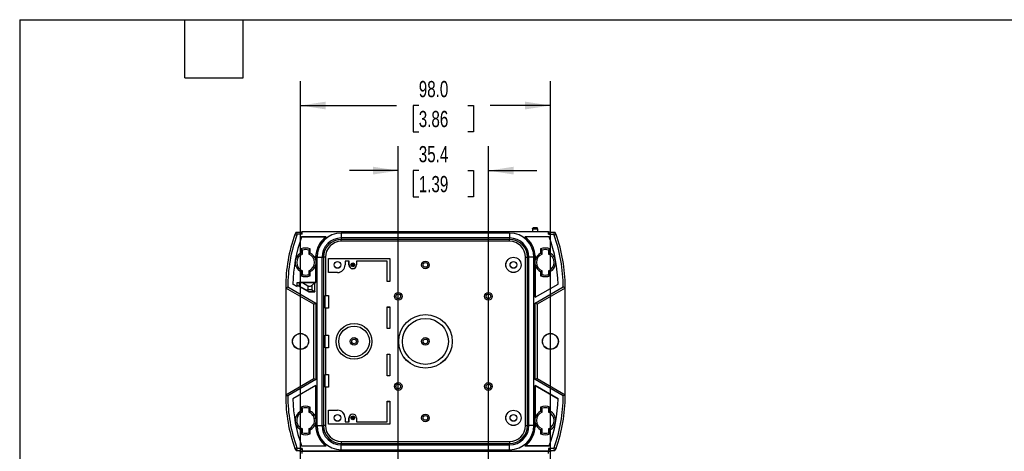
# Model space of a CAD drawing. Header units: millimetres. Extents: x 19 to 819, y 19 to 629.
# Tile 12 of 18: x 19 to 405, y 459 to 629. Entities that reach past the tile are written whole.
import ezdxf

# ---------------------------------------------------------------- set-up
doc = ezdxf.new("R2010")
doc.units = ezdxf.units.MM
doc.header["$LTSCALE"] = 3
doc.linetypes.add('SLD-Solid', pattern=[0])
doc.layers.add('DIMENSIONS', color=140, linetype='SLD-Solid', lineweight=25)
doc.layers.add('TEXT', color=140, linetype='SLD-Solid', lineweight=25)
doc.styles.add('SLDTEXTSTYLE0', font='TXT', dxfattribs={"width": 0.7})
doc.dimstyles.new('SLDDIMSTYLE2', dxfattribs={"dimtxt": 6.474023, "dimasz": 9.906, "dimexe": 0, "dimexo": 0.0625, "dimgap": 1.618506, "dimtad": 0, "dimtih": 1, "dimtoh": 1, "dimdec": 1, "dimrnd": 1e-09, "dimzin": 4, "dimdsep": 46, "dimtxsty": 'SLDTEXTSTYLE0', "dimsah": 1, "dimcen": 0.09, "dimadec": 0, "dimazin": 1, "dimtfac": 1, "dimtdec": 1, "dimtofl": 0, "dimtmove": 0, "dimatfit": 3, "dimfxl": 0, "dimfrac": 2, "dimtolj": 1, "dimtzin": 12, "dimarcsym": 0})
doc.dimstyles.new('SLDDIMSTYLE5', dxfattribs={"dimtxt": 6.474023, "dimasz": 9.906, "dimexe": 0, "dimexo": 0.0625, "dimgap": 1.618506, "dimtad": 0, "dimtih": 1, "dimtoh": 1, "dimdec": 1, "dimrnd": 1e-09, "dimzin": 12, "dimdsep": 46, "dimtxsty": 'SLDTEXTSTYLE0', "dimsah": 1, "dimcen": 0.09, "dimadec": 0, "dimazin": 3, "dimtfac": 1, "dimtdec": 1, "dimtmove": 0, "dimatfit": 0, "dimfxl": 0, "dimfrac": 2, "dimtolj": 1, "dimtzin": 12, "dimarcsym": 0})

# ---------------------------------------------------------------- blocks, each defined once
blk = doc.blocks.new('_D_4')
at = {"layer": 'DIMENSIONS'}
for p, q in [((129.18, 339.99), (129.18, 604.51)), ((227.18, 339.99), (227.18, 604.51)), ((129.18, 594.99), (166.79, 594.99)), ((175.56, 594.99), (173.39, 594.99)), ((173.39, 594.99), (173.39, 584.7)), ((194.8, 594.99), (196.98, 594.99)), ((196.98, 594.99), (196.98, 584.7)), ((227.18, 594.99), (203.57, 594.99)), ((173.39, 584.7), (175.56, 584.7)), ((196.98, 584.7), (194.8, 584.7))]:
    blk.add_line(p, q, dxfattribs=at)
for points in [[(129.18, 594.99), (139.09, 593.47), (139.09, 596.51)], [(227.18, 594.99), (217.27, 596.51), (217.27, 593.47)]]:
    blk.add_solid(points, dxfattribs=at)
at = {"layer": 'DIMENSIONS', "char_height": 6.35, "attachment_point": 1, "style": 'SLDTEXTSTYLE0'}
for s, insert in [('98.0', (175.56, 604.62)), ('3.86', (175.56, 592.89))]:
    blk.add_mtext(s, dxfattribs=dict(at, insert=insert))
blk = doc.blocks.new('_D_7')
at = {"layer": 'DIMENSIONS'}
for p, q in [((167.5, 320.66), (167.5, 578.99)), ((202.86, 320.66), (202.86, 578.99)), ((167.5, 569.46), (148.45, 569.46)), ((175.56, 569.46), (173.39, 569.46)), ((173.39, 569.46), (173.39, 559.17)), ((194.8, 569.46), (196.98, 569.46)), ((196.98, 569.46), (196.98, 559.17)), ((202.86, 569.46), (221.91, 569.46)), ((173.39, 559.17), (175.56, 559.17)), ((196.98, 559.17), (194.8, 559.17))]:
    blk.add_line(p, q, dxfattribs=at)
for points in [[(167.5, 569.46), (157.6, 570.99), (157.6, 567.94)], [(202.86, 569.46), (212.76, 567.94), (212.76, 570.99)]]:
    blk.add_solid(points, dxfattribs=at)
at = {"layer": 'DIMENSIONS', "char_height": 6.35, "attachment_point": 1, "style": 'SLDTEXTSTYLE0'}
for s, insert in [('35.4', (175.56, 579.1)), ('1.39', (175.56, 567.36))]:
    blk.add_mtext(s, dxfattribs=dict(at, insert=insert))

msp = doc.modelspace()

# ---------------------------------------------------------------- linework, layer by layer
for p, q in [((127.46, 545.29), (129.08, 545.29)), ((129.88, 544.49), (127.88, 544.49)), ((129.08, 545.29), (129.08, 545.49)), ((129.08, 545.49), (129.88, 545.49)), ((129.08, 545.29), (129.88, 544.49)), ((129.88, 544.49), (129.88, 545.49)), ((226.48, 545.49), (129.88, 545.49)), ((145.18, 544.99), (145.18, 543.06)), ((211.18, 544.99), (145.18, 544.99)), ((211.18, 544.99), (211.18, 543.06)), ((220.18, 546.69), (222.17, 546.69)), ((220.18, 546.69), (220.18, 545.49)), ((221.87, 546.99), (220.48, 546.99)), ((222.17, 546.69), (222.18, 545.49)), ((226.48, 544.49), (226.48, 545.49)), ((226.48, 545.49), (227.28, 545.49)), ((226.48, 544.49), (227.28, 545.29)), ((226.48, 544.49), (228.48, 544.49)), ((227.28, 545.29), (227.28, 545.49)), ((227.28, 545.29), (228.9, 545.29)), ((126.97, 544.44), (127.73, 544.17)), ((139.18, 543.49), (129.61, 543.49)), ((129.61, 543.47), (129.61, 543.49)), ((129.61, 543.47), (139.13, 543.47)), ((211.18, 543.06), (145.18, 543.06)), ((145.18, 543.06), (145.18, 542.49)), ((211.18, 542.49), (145.18, 542.49)), ((145.18, 541.74), (145.18, 542.49)), ((211.18, 541.74), (145.18, 541.74)), ((211.18, 543.06), (211.18, 542.49)), ((211.18, 541.74), (211.18, 542.49)), ((226.75, 543.49), (217.18, 543.49)), ((226.75, 543.47), (217.23, 543.47)), ((226.75, 543.47), (226.75, 543.49)), ((229.39, 544.44), (228.63, 544.17)), ((129.35, 538.76), (129.35, 537.14)), ((129.94, 536.75), (129.94, 538.32)), ((132.41, 538.32), (132.41, 536.75)), ((133.01, 537.14), (133.01, 538.76)), ((223.35, 538.76), (223.35, 537.14)), ((223.94, 536.75), (223.94, 538.32)), ((226.41, 538.32), (226.41, 536.75)), ((227.01, 537.14), (227.01, 538.76)), ((135.17, 534.33), (135.17, 536)), ((135.18, 535.49), (135.18, 525.59)), ((135.67, 535.49), (137.61, 535.49)), ((135.67, 469.49), (135.67, 535.49)), ((137.61, 535.49), (138.18, 535.49)), ((137.61, 469.49), (137.61, 535.49)), ((138.18, 535.49), (138.18, 469.49)), ((138.93, 535.49), (138.18, 535.49)), ((138.93, 535.49), (138.93, 520.49)), ((140.21, 534.96), (140.18, 534.99)), ((140.18, 529.49), (140.18, 534.99)), ((140.18, 534.99), (164.18, 534.99)), ((140.21, 529.52), (140.21, 534.96)), ((140.21, 534.96), (164.15, 534.96)), ((148.21, 534.02), (146.65, 534.02)), ((146.65, 534.02), (146.65, 532.49)), ((146.65, 534.02), (146.68, 533.99)), ((146.68, 533.99), (146.68, 532.49)), ((148.18, 533.99), (146.68, 533.99)), ((148.21, 534.02), (148.18, 533.99)), ((148.18, 532.49), (148.18, 533.99)), ((148.21, 532.49), (148.21, 534.02)), ((163.21, 534.02), (151.15, 534.02)), ((151.15, 534.02), (151.15, 532.49)), ((151.15, 534.02), (151.18, 533.99)), ((163.18, 533.99), (151.18, 533.99)), ((151.18, 533.99), (151.18, 532.49)), ((163.21, 534.02), (163.18, 533.99)), ((163.18, 525.99), (163.18, 533.99)), ((163.21, 526.02), (163.21, 534.02)), ((164.15, 534.96), (164.18, 534.99)), ((164.15, 534.96), (164.15, 526.02)), ((164.18, 534.99), (164.18, 525.99)), ((217.43, 535.49), (218.18, 535.49)), ((217.43, 469.49), (217.43, 535.49)), ((218.75, 535.49), (218.18, 535.49)), ((218.18, 469.49), (218.18, 535.49)), ((220.68, 535.49), (218.75, 535.49)), ((218.75, 469.49), (218.75, 535.49)), ((220.68, 469.49), (220.68, 535.49)), ((221.18, 536), (221.18, 534.31)), ((221.18, 519.8), (221.18, 535.49)), ((129.35, 529.84), (129.35, 528.22)), ((129.94, 528.66), (129.94, 530.23)), ((132.41, 530.23), (132.41, 528.66)), ((133.01, 528.22), (133.01, 529.84)), ((135.17, 525.6), (135.17, 532.65)), ((140.21, 529.52), (140.18, 529.49)), ((143.68, 529.49), (140.18, 529.49)), ((143.68, 529.52), (140.21, 529.52)), ((143.68, 529.52), (143.68, 529.49)), ((146.65, 532.49), (146.68, 532.49)), ((148.21, 532.49), (148.18, 532.49)), ((151.15, 532.49), (151.18, 532.49)), ((221.18, 532.66), (221.18, 519.81)), ((223.35, 529.84), (223.35, 528.22)), ((223.94, 528.66), (223.94, 530.23)), ((226.41, 530.23), (226.41, 528.66)), ((227.01, 528.22), (227.01, 529.84)), ((127.88, 525.59), (127.87, 525.6)), ((127.87, 525.6), (135.17, 525.6)), ((127.87, 524.02), (127.87, 525.6)), ((127.88, 525.59), (128.68, 525.56)), ((127.88, 524.59), (127.88, 525.59)), ((128.68, 525.56), (128.68, 524.16)), ((129.94, 525.55), (128.68, 525.56)), ((129.94, 525.55), (132.06, 524.33)), ((134.74, 525.55), (129.94, 525.55)), ((134.74, 525.55), (133.64, 524.45)), ((134.74, 525.55), (134.78, 525.59)), ((134.74, 522.02), (134.74, 525.55)), ((134.78, 521.99), (134.78, 525.59)), ((134.78, 525.59), (135.18, 525.59)), ((135.18, 525.59), (135.17, 525.6)), ((163.21, 526.02), (163.18, 525.99)), ((164.18, 525.99), (163.18, 525.99)), ((164.15, 526.02), (163.21, 526.02)), ((164.15, 526.02), (164.18, 525.99)), ((123.38, 523.84), (123.43, 523.84)), ((123.38, 523.84), (123.38, 481.14)), ((123.43, 523.84), (123.43, 481.14)), ((134.43, 517.06), (123.43, 523.41)), ((124.18, 523.84), (135.18, 517.49)), ((126.19, 524.99), (127.88, 524.01)), ((126.19, 524.99), (126.19, 524.99)), ((127.87, 524.02), (126.19, 524.99)), ((127.88, 524.01), (127.87, 524.02)), ((127.88, 524.59), (132.38, 521.99)), ((127.88, 524.59), (128.68, 524.16)), ((127.88, 524.01), (127.88, 524.59)), ((131.48, 522.57), (128.68, 524.16)), ((131.48, 522.57), (132.06, 522.78)), ((132.39, 522.03), (131.48, 522.57)), ((132.06, 524.33), (132.06, 522.78)), ((132.39, 522.03), (132.38, 521.99)), ((132.38, 521.99), (134.78, 521.99)), ((132.39, 522.03), (134.72, 522.03)), ((133.64, 524.45), (133.64, 522.71)), ((133.64, 522.71), (134.72, 522.03)), ((134.74, 522.02), (134.72, 522.03)), ((134.74, 522.02), (134.78, 521.99)), ((221.18, 519.8), (230.17, 524.99)), ((221.18, 519.81), (230.16, 524.99)), ((221.18, 517.49), (232.18, 523.84)), ((232.93, 523.41), (221.93, 517.06)), ((230.16, 524.99), (230.17, 524.99)), ((232.98, 523.84), (232.93, 523.84)), ((232.93, 481.14), (232.93, 523.84)), ((232.98, 481.14), (232.98, 523.84)), ((134.43, 517.06), (135.18, 517.49)), ((135.18, 517.49), (135.18, 487.49)), ((138.82, 520.46), (138.93, 520.49)), ((138.82, 515.52), (138.82, 520.46)), ((138.82, 520.46), (140.15, 520.46)), ((138.93, 520.49), (140.18, 520.49)), ((140.15, 520.46), (140.18, 520.49)), ((140.15, 520.46), (140.15, 515.52)), ((140.18, 520.49), (140.18, 515.49)), ((221.18, 519.8), (221.18, 519.81)), ((221.18, 487.49), (221.18, 517.49)), ((221.93, 517.06), (221.18, 517.49)), ((134.43, 487.92), (134.43, 517.06)), ((138.82, 515.52), (138.93, 515.49)), ((140.15, 515.52), (138.82, 515.52)), ((138.93, 515.49), (138.93, 504.99)), ((140.18, 515.49), (138.93, 515.49)), ((140.15, 515.52), (140.18, 515.49)), ((163.21, 515.96), (163.18, 515.99)), ((163.18, 507.49), (163.18, 515.99)), ((163.18, 515.99), (164.18, 515.99)), ((163.21, 515.96), (164.15, 515.96)), ((163.21, 507.52), (163.21, 515.96)), ((164.15, 515.96), (164.18, 515.99)), ((164.15, 515.96), (164.15, 507.52)), ((164.18, 515.99), (164.18, 507.49)), ((221.93, 517.06), (221.93, 487.92)), ((163.21, 507.52), (163.18, 507.49)), ((164.18, 507.49), (163.18, 507.49)), ((164.15, 507.52), (163.21, 507.52)), ((164.15, 507.52), (164.18, 507.49)), ((138.82, 504.96), (138.93, 504.99)), ((138.82, 500.02), (138.82, 504.96)), ((138.82, 504.96), (140.15, 504.96)), ((138.93, 504.99), (140.18, 504.99)), ((140.15, 504.96), (140.18, 504.99)), ((140.15, 504.96), (140.15, 500.02)), ((140.18, 504.99), (140.18, 499.99)), ((138.82, 500.02), (138.93, 499.99)), ((140.15, 500.02), (138.82, 500.02)), ((138.93, 499.99), (138.93, 489.49)), ((140.18, 499.99), (138.93, 499.99)), ((140.15, 500.02), (140.18, 499.99)), ((163.21, 497.46), (163.18, 497.49)), ((163.18, 488.99), (163.18, 497.49)), ((163.18, 497.49), (164.18, 497.49)), ((163.21, 489.02), (163.21, 497.46)), ((163.21, 497.46), (164.15, 497.46)), ((164.15, 497.46), (164.18, 497.49)), ((164.15, 497.46), (164.15, 489.02)), ((164.18, 497.49), (164.18, 488.99)), ((123.43, 481.57), (134.43, 487.92)), ((135.18, 487.49), (124.18, 481.14)), ((134.43, 487.92), (135.18, 487.49)), ((138.82, 489.46), (138.93, 489.49)), ((138.82, 484.52), (138.82, 489.46)), ((138.82, 489.46), (140.15, 489.46)), ((138.93, 489.49), (140.18, 489.49)), ((140.15, 489.46), (140.18, 489.49)), ((140.15, 489.46), (140.15, 484.52)), ((140.18, 489.49), (140.18, 484.49)), ((163.21, 489.02), (163.18, 488.99)), ((164.18, 488.99), (163.18, 488.99)), ((164.15, 489.02), (163.21, 489.02)), ((164.15, 489.02), (164.18, 488.99)), ((221.93, 487.92), (221.18, 487.49)), ((232.18, 481.14), (221.18, 487.49)), ((221.93, 487.92), (232.93, 481.57)), ((135.18, 485.18), (126.19, 479.99)), ((135.17, 485.17), (126.19, 479.99)), ((135.18, 485.18), (135.17, 485.17)), ((135.17, 472.4), (135.17, 485.17)), ((135.18, 485.18), (135.18, 469.49)), ((138.82, 484.52), (138.93, 484.49)), ((140.15, 484.52), (138.82, 484.52)), ((138.93, 484.49), (138.93, 469.49)), ((140.18, 484.49), (138.93, 484.49)), ((140.15, 484.52), (140.18, 484.49)), ((221.18, 469.49), (221.18, 485.18)), ((230.17, 479.99), (221.18, 485.18)), ((221.18, 485.17), (221.18, 485.18)), ((221.18, 485.17), (221.18, 472.33)), ((221.18, 485.17), (230.16, 479.99)), ((123.38, 481.14), (123.43, 481.14)), ((126.19, 479.99), (126.19, 479.99)), ((163.21, 478.96), (163.18, 478.99)), ((163.18, 478.99), (164.18, 478.99)), ((163.18, 470.99), (163.18, 478.99)), ((163.21, 470.96), (163.21, 478.96)), ((163.21, 478.96), (164.15, 478.96)), ((164.15, 478.96), (164.18, 478.99)), ((164.15, 478.96), (164.15, 470.02)), ((164.18, 478.99), (164.18, 469.99)), ((230.16, 479.99), (230.17, 479.99)), ((232.98, 481.14), (232.93, 481.14)), ((129.35, 476.76), (129.35, 475.14)), ((129.94, 474.75), (129.94, 476.32)), ((132.41, 476.32), (132.41, 474.75)), ((133.01, 475.14), (133.01, 476.76)), ((140.21, 475.46), (140.18, 475.49)), ((140.18, 475.49), (143.68, 475.49)), ((140.18, 469.99), (140.18, 475.49)), ((140.21, 470.02), (140.21, 475.46)), ((140.21, 475.46), (143.68, 475.46)), ((143.68, 475.46), (143.68, 475.49)), ((223.35, 476.76), (223.35, 475.14)), ((223.94, 474.75), (223.94, 476.32)), ((226.41, 476.32), (226.41, 474.75)), ((227.01, 475.14), (227.01, 476.76)), ((129.94, 474.75), (129.94, 474.75)), ((134.07, 473.44), (134.56, 473.78)), ((134.58, 472.26), (135.16, 472.4)), ((135.17, 472.31), (135.17, 472.4)), ((146.65, 472.49), (146.65, 470.96)), ((146.65, 472.49), (146.68, 472.49)), ((146.68, 472.49), (146.68, 470.99)), ((148.21, 472.49), (148.18, 472.49)), ((148.18, 470.99), (148.18, 472.49)), ((148.21, 470.96), (148.21, 472.49)), ((151.15, 472.49), (151.15, 470.96)), ((151.15, 472.49), (151.18, 472.49)), ((151.18, 472.49), (151.18, 470.99)), ((127.2, 470.58), (127.78, 470.71)), ((129.35, 467.84), (129.35, 466.22)), ((129.94, 466.66), (129.94, 468.23)), ((132.41, 468.23), (132.41, 468.23)), ((132.41, 468.23), (132.41, 466.66)), ((133.01, 466.22), (133.01, 467.84)), ((135.17, 468.98), (135.17, 470.66)), ((135.67, 469.49), (137.61, 469.49)), ((137.61, 469.49), (138.18, 469.49)), ((138.93, 469.49), (138.18, 469.49)), ((140.21, 470.02), (140.18, 469.99)), ((164.18, 469.99), (140.18, 469.99)), ((164.15, 470.02), (140.21, 470.02)), ((146.65, 470.96), (146.68, 470.99)), ((146.65, 470.96), (148.21, 470.96)), ((146.68, 470.99), (148.18, 470.99)), ((148.21, 470.96), (148.18, 470.99)), ((151.15, 470.96), (151.18, 470.99)), ((151.15, 470.96), (163.21, 470.96)), ((151.18, 470.99), (163.18, 470.99)), ((163.21, 470.96), (163.18, 470.99)), ((164.15, 470.02), (164.18, 469.99)), ((217.43, 469.49), (218.18, 469.49)), ((218.75, 469.49), (218.18, 469.49)), ((220.68, 469.49), (218.75, 469.49)), ((221.18, 470.65), (221.18, 468.98)), ((223.35, 467.84), (223.35, 466.22)), ((223.94, 466.66), (223.94, 468.23)), ((226.41, 468.23), (226.41, 466.66)), ((227.01, 466.22), (227.01, 467.84)), ((126.97, 460.54), (127.73, 460.81)), ((127.46, 459.69), (129.08, 459.69)), ((129.88, 460.49), (127.88, 460.49)), ((129.08, 459.69), (129.88, 460.49)), ((129.08, 459.69), (129.08, 459.49)), ((129.61, 461.51), (129.61, 461.49)), ((129.61, 461.51), (139.13, 461.51)), ((129.61, 461.49), (139.18, 461.49)), ((129.88, 460.49), (129.88, 459.49)), ((145.18, 463.24), (145.18, 462.49)), ((145.18, 463.24), (211.18, 463.24)), ((145.18, 461.92), (145.18, 462.49)), ((145.18, 462.49), (211.18, 462.49)), ((145.18, 459.98), (145.18, 461.92)), ((145.18, 461.92), (211.18, 461.92)), ((145.18, 459.98), (211.18, 459.98)), ((211.18, 463.24), (211.18, 462.49)), ((211.18, 461.92), (211.18, 462.49)), ((211.18, 459.98), (211.18, 461.92)), ((217.18, 461.49), (226.75, 461.49)), ((226.75, 461.51), (217.23, 461.51)), ((228.48, 460.49), (226.48, 460.49)), ((226.48, 460.49), (226.48, 459.49)), ((226.48, 460.49), (227.28, 459.69)), ((226.75, 461.51), (226.75, 461.49)), ((227.28, 459.69), (228.9, 459.69)), ((227.28, 459.69), (227.28, 459.49)), ((229.39, 460.54), (228.63, 460.81)), ((129.08, 459.49), (129.88, 459.49)), ((129.08, 459.29), (129.08, 459.49)), ((129.08, 459.49), (129.88, 459.49)), ((129.88, 459.49), (226.48, 459.49)), ((129.88, 458.49), (129.88, 459.49)), ((226.48, 459.49), (129.88, 459.49)), ((226.48, 459.49), (227.28, 459.49)), ((226.48, 458.49), (226.48, 459.49)), ((226.48, 459.49), (227.28, 459.49)), ((227.28, 459.29), (227.28, 459.49))]:
    msp.add_line(p, q)
at = {"flags": 128}
for points in [[(123.43, 523.41), (123.85, 523.65), (124.18, 523.84)], [(232.93, 523.41), (232.51, 523.65), (232.18, 523.84)], [(123.43, 481.57), (123.85, 481.33), (124.18, 481.14)], [(232.93, 481.57), (232.51, 481.33), (232.18, 481.14)]]:
    msp.add_lwpolyline(points, dxfattribs=at)
for centre, radius in [((143.68, 532.49), 1.33), ((143.68, 532.49), 1.29), ((149.68, 532.49), 0.75), ((149.68, 532.49), 0.529), ((178.18, 532.49), 1.5), ((178.18, 532.49), 0.923), ((212.68, 532.49), 3), ((212.68, 532.49), 2.97), ((212.68, 532.49), 1.33), ((212.68, 532.49), 1.29), ((149.68, 532.49), 0.234), ((167.5, 520.17), 1.5), ((202.86, 520.17), 1.5), ((167.5, 520.17), 0.923), ((202.86, 520.17), 0.923), ((178.18, 502.49), 10.5), ((178.18, 502.49), 10.49), ((178.18, 502.49), 9), ((178.18, 502.49), 9), ((150.18, 502.49), 7), ((150.18, 502.49), 7), ((150.18, 502.49), 6), ((150.18, 502.49), 6), ((129.18, 502.49), 3.15), ((129.18, 502.49), 3.08), ((150.18, 502.49), 1.5), ((150.18, 502.49), 0.923), ((178.18, 502.49), 1.5), ((178.18, 502.49), 0.923), ((227.18, 502.49), 3.15), ((227.18, 502.49), 3.08), ((167.5, 484.81), 1.5), ((167.5, 484.81), 0.923), ((202.86, 484.81), 1.5), ((202.86, 484.81), 0.923), ((212.68, 472.49), 3), ((212.68, 472.49), 2.97), ((143.68, 472.49), 1.33), ((143.68, 472.49), 1.29), ((149.68, 472.49), 0.75), ((149.68, 472.49), 0.529), ((149.68, 472.49), 0.234), ((178.18, 472.49), 1.5), ((178.18, 472.49), 0.923), ((212.68, 472.49), 1.33), ((212.68, 472.49), 1.29)]:
    msp.add_circle(centre, radius)
for centre, radius, start, end in [((129.61, 543.49), 2.8, 139.9668, 160.1975), ((129.61, 543.49), 2, 150, 160.1975), ((145.18, 535.49), 9.5, 90, 180), ((211.18, 535.49), 9.5, 0, 90), ((226.75, 543.49), 2, 19.8025, 30), ((226.75, 543.49), 2.8, 19.8025, 40.0332), ((184.18, 523.84), 60.8, 160.1975, 180), ((184.18, 523.84), 60, 160.1975, 180), ((184.18, 523.84), 58, 160.1975, 178.8657), ((184.18, 523.84), 58, 160.2143, 178.8632), ((145.18, 535.49), 10.02, 127.1684, 177.0704), ((145.18, 535.49), 10, 126.8699, 180), ((145.18, 535.49), 7.57, 90, 180), ((145.18, 535.49), 7, 90, 180), ((145.18, 535.49), 6.25, 90, 180), ((211.18, 535.49), 7.57, 0, 90), ((211.18, 535.49), 7, 0, 90), ((211.18, 535.49), 6.25, 0, 90), ((211.18, 535.49), 10, 0, 53.1301), ((211.18, 535.49), 10.02, 2.9296, 52.8316), ((172.18, 523.84), 58, 1.1343, 19.8025), ((172.18, 523.84), 58, 1.1368, 19.7857), ((172.18, 523.84), 60, 0, 19.8025), ((172.18, 523.84), 60.8, 0, 19.8025), ((131.18, 533.49), 4.08, 116.6714, 243.3286), ((131.18, 533.49), 3.49, 110.7569, 249.2431), ((131.18, 533.49), 5.58, 70.8366, 109.1634), ((131.18, 533.49), 4.99, 75.6546, 104.3454), ((131.18, 533.49), 3.49, 290.7569, 69.2431), ((131.18, 533.49), 4.08, 11.8435, 63.3286), ((225.18, 533.49), 4.08, 116.6489, 168.332), ((225.18, 533.49), 3.49, 110.7571, 249.2429), ((225.18, 533.49), 5.58, 70.8556, 109.1444), ((225.18, 533.49), 4.99, 75.6545, 104.3455), ((225.18, 533.49), 3.49, 290.7571, 69.2429), ((225.18, 533.49), 4.08, 296.6489, 63.3511), ((131.18, 533.49), 4.08, 296.6714, 348.1565), ((143.68, 532.49), 2.97, 270, 0), ((143.68, 532.49), 3, 270, 0), ((149.68, 532.49), 1.5, 180, 0), ((149.68, 532.49), 1.47, 180, 0), ((225.18, 533.49), 4.08, 191.668, 243.3511), ((131.18, 533.49), 5.58, 250.8366, 289.1634), ((131.18, 533.49), 4.99, 255.6546, 284.3454), ((225.18, 533.49), 5.58, 250.8556, 289.1444), ((225.18, 533.49), 4.99, 255.6545, 284.3455), ((184.18, 523.84), 60.75, 180, 180.4095), ((172.18, 523.84), 60.75, 359.5905, 0), ((184.18, 481.14), 60.8, 180, 199.8025), ((184.18, 481.14), 60.75, 179.5905, 180), ((184.18, 481.14), 60, 180, 199.8025), ((184.18, 481.14), 58, 181.1343, 199.8025), ((184.18, 481.14), 58, 181.1368, 199.7857), ((172.18, 481.14), 58, 340.1975, 358.8657), ((172.18, 481.14), 58, 340.2143, 358.8632), ((172.18, 481.14), 60, 340.1975, 0), ((172.18, 481.14), 60.8, 340.1975, 0), ((172.18, 481.14), 60.75, 0, 0.4095), ((131.18, 471.49), 4.08, 116.6306, 192.8571), ((131.18, 471.49), 5.58, 70.8556, 109.1444), ((131.18, 471.49), 4.99, 75.6545, 104.3455), ((131.18, 471.49), 4.08, 34.0784, 63.3511), ((143.68, 472.49), 3, 0, 90), ((143.68, 472.49), 2.97, 0, 90), ((225.18, 471.49), 4.08, 116.6714, 168.1565), ((225.18, 471.49), 5.58, 70.8366, 109.1634), ((225.18, 471.49), 4.99, 75.6546, 104.3454), ((225.18, 471.49), 4.08, 296.6714, 63.3286), ((131.18, 471.49), 3.49, 110.8025, 192.8571), ((131.18, 471.49), 3.49, 34.0782, 69.2429), ((131.18, 471.49), 3.49, 290.7571, 12.8571), ((131.18, 471.49), 4.08, 11.668, 12.8291), ((149.68, 472.49), 1.5, 0, 180), ((149.68, 472.49), 1.47, 0, 180), ((225.18, 471.49), 3.49, 110.7569, 249.2431), ((225.18, 471.49), 3.49, 290.7569, 69.2431), ((131.18, 471.49), 4.08, 214.7665, 243.3286), ((131.18, 471.49), 3.49, 214.7664, 249.2431), ((131.18, 471.49), 4.08, 296.6898, 348.332), ((145.18, 469.49), 10.02, 182.9296, 232.8316), ((145.18, 469.49), 10, 180, 233.1301), ((145.18, 469.49), 9.5, 180, 270), ((145.18, 469.49), 7.57, 180, 270), ((145.18, 469.49), 7, 180, 270), ((145.18, 469.49), 6.25, 180, 270), ((211.18, 469.49), 7.57, 270, 0), ((211.18, 469.49), 9.5, 270, 0), ((211.18, 469.49), 7, 270, 0), ((211.18, 469.49), 6.25, 270, 0), ((211.18, 469.49), 10, 306.8699, 0), ((211.18, 469.49), 10.02, 307.1684, 357.0704), ((225.18, 471.49), 4.08, 191.8435, 243.3286), ((131.18, 471.49), 5.58, 250.8366, 289.1634), ((131.18, 471.49), 4.99, 255.6546, 284.3454), ((225.18, 471.49), 5.58, 250.8366, 289.1634), ((225.18, 471.49), 4.99, 255.6546, 284.3454), ((129.61, 461.49), 2.8, 199.8025, 220.0332), ((129.61, 461.49), 2, 199.8025, 210), ((226.75, 461.49), 2, 330, 340.1975), ((226.75, 461.49), 2.8, 319.9668, 340.1975)]:
    msp.add_arc(centre, radius, start, end)
for points, knots in [([(127.46, 545.29), (127.53, 545.15), (127.66, 544.88), (127.81, 544.61), (127.88, 544.49)], [0, 0, 0, 0, 0.538249, 1, 1, 1, 1]), ([(220.18, 546.69), (220.18, 546.73), (220.19, 546.76), (220.22, 546.84), (220.24, 546.87), (220.33, 546.96), (220.41, 546.99), (220.48, 546.99)], [0, 0, 0, 0, 0.25, 0.25, 0.5, 0.5, 1, 1, 1, 1]), ([(222.17, 546.69), (222.17, 546.73), (222.17, 546.76), (222.14, 546.84), (222.11, 546.87), (222.03, 546.96), (221.94, 546.99), (221.87, 546.99)], [0, 0, 0, 0, 0.25, 0.25, 0.5, 0.5, 1, 1, 1, 1]), ([(228.9, 545.29), (228.83, 545.15), (228.7, 544.88), (228.55, 544.62), (228.48, 544.49)], [0, 0, 0, 0, 0.526691, 1, 1, 1, 1]), ([(135.18, 535.49), (135.18, 535.5), (135.18, 535.52), (135.18, 535.56), (135.18, 535.59), (135.18, 535.63), (135.18, 535.66), (135.18, 535.7), (135.18, 535.73), (135.18, 535.76), (135.18, 535.8), (135.18, 535.83), (135.18, 535.87), (135.18, 535.9), (135.18, 535.93), (135.18, 535.97), (135.18, 535.99), (135.17, 536)], [0, 0, 0, 0, 0.029482, 0.060863, 0.09574, 0.135287, 0.180314, 0.231373, 0.288839, 0.352979, 0.423981, 0.501985, 0.587097, 0.679397, 0.778948, 0.885803, 1, 1, 1, 1]), ([(135.17, 534.33), (135.17, 534.26), (135.17, 534.12), (135.17, 533.91), (135.17, 533.7), (135.17, 533.42), (135.17, 533.07), (135.17, 532.79), (135.17, 532.65)], [0, 0, 0, 0, 0.127213, 0.252539, 0.376951, 0.501454, 0.748907, 1, 1, 1, 1]), ([(221.18, 535.49), (221.18, 535.5), (221.18, 535.52), (221.18, 535.56), (221.18, 535.59), (221.18, 535.63), (221.18, 535.66), (221.18, 535.7), (221.18, 535.73), (221.18, 535.76), (221.18, 535.8), (221.18, 535.83), (221.18, 535.87), (221.18, 535.9), (221.18, 535.93), (221.18, 535.97), (221.18, 535.99), (221.18, 536)], [0, 0, 0, 0, 0.02945, 0.060811, 0.095676, 0.135218, 0.180245, 0.231308, 0.28878, 0.352927, 0.423937, 0.501949, 0.587069, 0.679377, 0.778936, 0.885797, 1, 1, 1, 1]), ([(221.18, 532.66), (221.18, 532.73), (221.18, 532.87), (221.18, 533.08), (221.18, 533.28), (221.18, 533.56), (221.18, 533.91), (221.18, 534.18), (221.18, 534.31)], [0, 0, 0, 0, 0.127176, 0.252504, 0.376933, 0.501447, 0.748934, 1, 1, 1, 1]), ([(132.06, 524.33), (132.16, 524.27), (132.28, 524.23), (132.57, 524.16), (132.74, 524.15), (133.06, 524.18), (133.22, 524.21), (133.47, 524.32), (133.57, 524.38), (133.64, 524.45)], [0, 0, 0, 0, 0.25, 0.25, 0.5, 0.5, 0.75, 0.75, 1, 1, 1, 1]), ([(132.06, 522.78), (132.16, 522.82), (132.28, 522.85), (132.57, 522.89), (132.74, 522.9), (133.06, 522.88), (133.22, 522.86), (133.47, 522.79), (133.57, 522.75), (133.64, 522.71)], [0, 0, 0, 0, 0.25, 0.25, 0.5, 0.5, 0.75, 0.75, 1, 1, 1, 1]), ([(135.17, 472.31), (135.17, 472.25), (135.17, 472.11), (135.17, 471.9), (135.17, 471.69), (135.17, 471.42), (135.17, 471.07), (135.17, 470.8), (135.17, 470.66)], [0, 0, 0, 0, 0.127176, 0.252504, 0.376933, 0.501447, 0.748934, 1, 1, 1, 1]), ([(221.18, 470.65), (221.18, 470.72), (221.18, 470.86), (221.18, 471.07), (221.18, 471.28), (221.18, 471.56), (221.18, 471.91), (221.18, 472.19), (221.18, 472.33)], [0, 0, 0, 0, 0.127213, 0.252539, 0.376951, 0.501454, 0.748907, 1, 1, 1, 1]), ([(135.18, 469.49), (135.18, 469.48), (135.18, 469.45), (135.18, 469.42), (135.18, 469.38), (135.18, 469.35), (135.18, 469.32), (135.18, 469.28), (135.18, 469.25), (135.18, 469.21), (135.18, 469.18), (135.18, 469.15), (135.18, 469.11), (135.18, 469.08), (135.18, 469.04), (135.18, 469.01), (135.18, 468.99), (135.17, 468.98)], [0, 0, 0, 0, 0.02945, 0.060811, 0.095676, 0.135218, 0.180245, 0.231308, 0.28878, 0.352927, 0.423937, 0.501949, 0.587069, 0.679377, 0.778936, 0.885797, 1, 1, 1, 1]), ([(221.18, 469.49), (221.18, 469.48), (221.18, 469.45), (221.18, 469.42), (221.18, 469.38), (221.18, 469.35), (221.18, 469.32), (221.18, 469.28), (221.18, 469.25), (221.18, 469.21), (221.18, 469.18), (221.18, 469.15), (221.18, 469.11), (221.18, 469.08), (221.18, 469.04), (221.18, 469.01), (221.18, 468.99), (221.18, 468.98)], [0, 0, 0, 0, 0.029482, 0.060863, 0.09574, 0.135287, 0.180314, 0.231373, 0.288839, 0.352979, 0.423981, 0.501985, 0.587097, 0.679397, 0.778948, 0.885803, 1, 1, 1, 1]), ([(127.88, 460.49), (127.84, 460.43), (127.77, 460.31), (127.67, 460.11), (127.57, 459.91), (127.5, 459.76), (127.46, 459.69)], [0, 0, 0, 0, 0.221313, 0.461751, 0.721313, 1, 1, 1, 1]), ([(228.9, 459.69), (228.88, 459.72), (228.87, 459.75), (228.85, 459.78), (228.79, 459.91), (228.73, 460.04), (228.66, 460.17), (228.6, 460.27), (228.54, 460.38), (228.48, 460.49)], [0, 0, 0, 0, 0.00550971, 0.00550971, 0.00550971, 0.02754854, 0.02754854, 0.02754854, 0.04600888, 0.04600888, 0.04600888, 0.04600888])]:
    msp.add_open_spline(points, degree=3, knots=knots)
for points in [[(139.18, 543.49), (139.16, 543.48), (139.14, 543.48), (139.13, 543.47)], [(217.23, 543.47), (217.21, 543.48), (217.2, 543.48), (217.18, 543.49)], [(129.35, 538.76), (129.55, 538.62), (129.75, 538.47), (129.94, 538.32)], [(129.94, 536.75), (129.75, 536.88), (129.55, 537.01), (129.35, 537.14)], [(133.01, 538.76), (132.81, 538.62), (132.61, 538.47), (132.41, 538.32)], [(133.01, 537.14), (132.81, 537.01), (132.61, 536.88), (132.41, 536.75)], [(223.94, 538.32), (223.75, 538.47), (223.55, 538.62), (223.35, 538.76)], [(223.35, 537.14), (223.55, 537.01), (223.75, 536.88), (223.94, 536.75)], [(226.41, 538.32), (226.61, 538.47), (226.81, 538.62), (227.01, 538.76)], [(226.41, 536.75), (226.61, 536.88), (226.81, 537.01), (227.01, 537.14)], [(129.94, 530.23), (129.75, 530.09), (129.55, 529.97), (129.35, 529.84)], [(133.01, 529.84), (132.81, 529.97), (132.61, 530.09), (132.41, 530.23)], [(223.35, 529.84), (223.55, 529.97), (223.75, 530.09), (223.94, 530.23)], [(226.41, 530.23), (226.61, 530.09), (226.81, 529.97), (227.01, 529.84)], [(129.94, 528.66), (129.75, 528.51), (129.55, 528.36), (129.35, 528.22)], [(132.41, 528.66), (132.61, 528.51), (132.81, 528.36), (133.01, 528.22)], [(223.35, 528.22), (223.55, 528.36), (223.75, 528.51), (223.94, 528.66)], [(227.01, 528.22), (226.81, 528.36), (226.61, 528.51), (226.41, 528.66)], [(129.94, 476.32), (129.75, 476.47), (129.55, 476.62), (129.35, 476.76)], [(129.94, 474.75), (129.75, 474.88), (129.55, 475.01), (129.35, 475.14)], [(132.41, 476.32), (132.61, 476.47), (132.81, 476.62), (133.01, 476.76)], [(132.41, 474.75), (132.61, 474.88), (132.81, 475.01), (133.01, 475.14)], [(223.35, 476.76), (223.55, 476.62), (223.75, 476.47), (223.94, 476.32)], [(223.35, 475.14), (223.55, 475.01), (223.75, 474.88), (223.94, 474.75)], [(226.41, 476.32), (226.61, 476.47), (226.81, 476.62), (227.01, 476.76)], [(226.41, 474.75), (226.61, 474.88), (226.81, 475.01), (227.01, 475.14)], [(134.58, 472.26), (134.48, 472.69), (134.31, 473.08), (134.07, 473.44)], [(134.56, 473.78), (134.84, 473.35), (135.04, 472.89), (135.16, 472.4)], [(127.83, 469.16), (127.53, 469.59), (127.32, 470.07), (127.2, 470.58)], [(127.78, 470.71), (127.88, 470.27), (128.06, 469.87), (128.32, 469.5)], [(128.32, 469.5), (128.15, 469.39), (127.99, 469.28), (127.83, 469.16)], [(129.35, 467.84), (129.55, 467.97), (129.75, 468.09), (129.94, 468.23)], [(133.01, 467.84), (132.8, 467.97), (132.6, 468.1), (132.41, 468.23)], [(223.35, 467.84), (223.55, 467.97), (223.75, 468.09), (223.94, 468.23)], [(226.41, 468.23), (226.61, 468.09), (226.81, 467.97), (227.01, 467.84)], [(129.35, 466.22), (129.55, 466.36), (129.75, 466.51), (129.94, 466.66)], [(133.01, 466.22), (132.81, 466.36), (132.61, 466.51), (132.41, 466.66)], [(223.35, 466.22), (223.55, 466.36), (223.75, 466.51), (223.94, 466.66)], [(226.41, 466.66), (226.61, 466.51), (226.81, 466.36), (227.01, 466.22)], [(139.13, 461.51), (139.14, 461.5), (139.16, 461.5), (139.18, 461.49)], [(217.18, 461.49), (217.2, 461.5), (217.21, 461.5), (217.23, 461.51)]]:
    msp.add_open_spline(points, degree=3)
at = {"layer": 'TEXT'}
for p, q in [((19.05, 628.65), (819.15, 628.65)), ((19.05, 628.65), (19.05, 19.05)), ((83.82, 605.79), (83.82, 628.65)), ((106.68, 605.79), (106.68, 628.65)), ((83.82, 605.79), (106.68, 605.79))]:
    msp.add_line(p, q, dxfattribs=at)

# ---------------------------------------------------------------- dimensions: what is measured, and where the dimension line sits
at = {"layer": 'DIMENSIONS'}
for base, p1, p2, dimstyle, picture, middle in [((227.18, 594.99), (129.18, 336.18), (227.18, 336.18), 'SLDDIMSTYLE2', '_D_4', (185.18, 594.99)), ((202.86, 569.46), (167.5, 316.85), (202.86, 316.85), 'SLDDIMSTYLE5', '_D_7', (185.18, 569.46))]:
    dim = msp.add_linear_dim(base=base, p1=p1, p2=p2, dimstyle=dimstyle, dxfattribs=at)
    dim.commit()
    dim.dimension.update_dxf_attribs({"geometry": picture, "text_midpoint": middle, "dimtype": 160})

doc.saveas('drawing.dxf')
